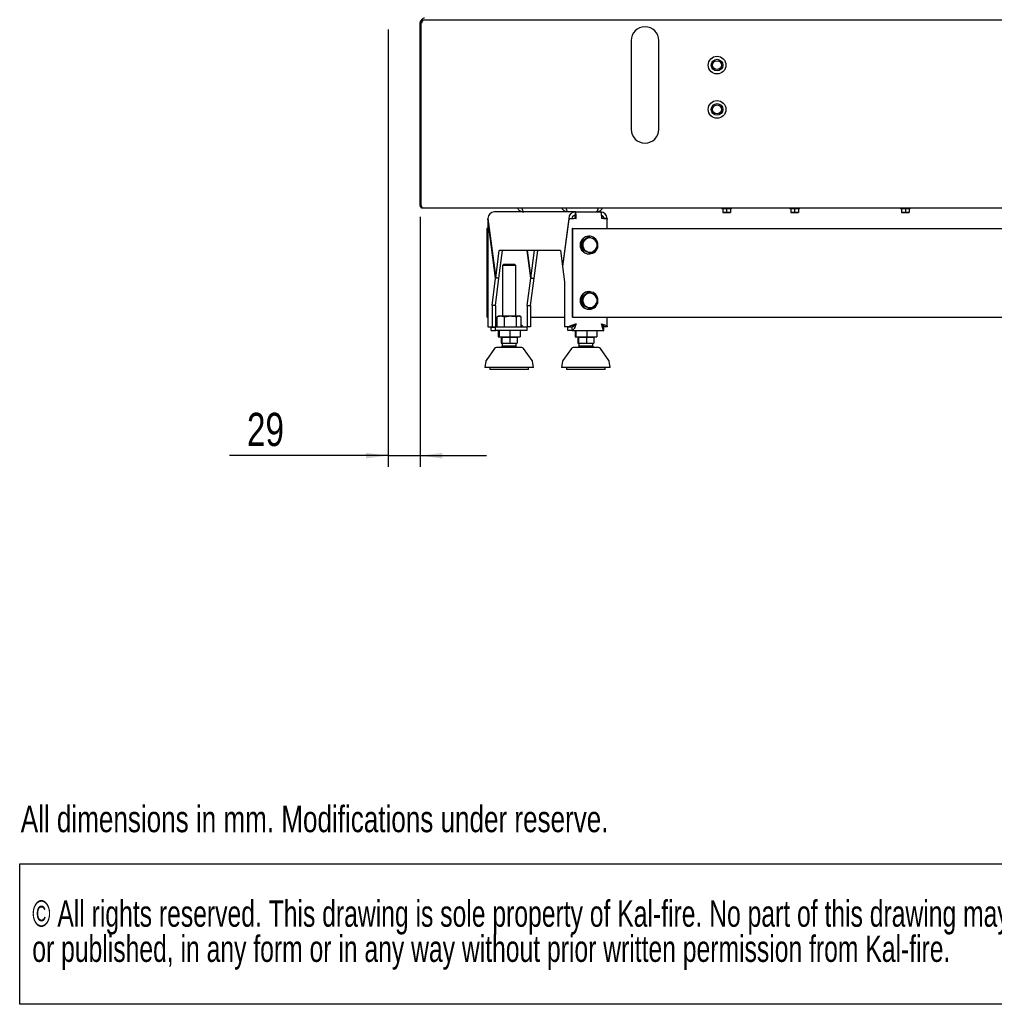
# Paper-space layout 'vooraanzicht' of a CAD drawing. Header units: millimetres. Extents: x 21 to 204, y 7 to 289.
# Tile 1 of 6: x 21 to 109, y 7 to 95. Entities that reach past the tile are written whole.
import ezdxf

# ---------------------------------------------------------------- set-up
doc = ezdxf.new("R2010")
doc.units = ezdxf.units.MM
doc.layers.add('MATEN', color=7, linetype='Continuous')
doc.layers.add('SLD-0', color=179, linetype='Continuous')
doc.styles.add('SLDTEXTSTYLE0', font='TXT', dxfattribs={"width": 0.738397})
doc.styles.add('SLDTEXTSTYLE1', font='TXT', dxfattribs={"width": 0.7})
doc.styles.add('SLDTEXTSTYLE4', font='TXT', dxfattribs={"width": 0.75})
doc.dimstyles.new('SLDDIMSTYLE3', dxfattribs={"dimtxt": 3, "dimasz": 2, "dimexe": 0, "dimexo": 0.0625, "dimgap": 0.75, "dimtad": 1, "dimdec": 0, "dimlfac": 10, "dimrnd": 1e-09, "dimzin": 12, "dimdsep": 46, "dimtxsty": 'SLDTEXTSTYLE4', "dimsah": 1, "dimcen": 0.09, "dimadec": 0, "dimazin": 3, "dimtfac": 1, "dimtmove": 0, "dimatfit": 0, "dimfxl": 0, "dimfrac": 2, "dimtolj": 1, "dimtzin": 12, "dimarcsym": 0})

# ---------------------------------------------------------------- blocks, each defined once
blk = doc.blocks.new('SW_NOTE_2')
at = {"layer": 'MATEN', "color": 0}
for p, q in [((-0.095, -6.317), (-0.095, 6.365)), ((-0.095, 6.365), (174.316, 6.365)), ((174.316, -6.317), (-0.095, -6.317))]:
    blk.add_line(p, q, dxfattribs=at)
at = {"layer": 'MATEN', "color": 0, "char_height": 2.38125, "attachment_point": 1, "style": 'SLDTEXTSTYLE1'}
for s, insert in [('© All rights reserved. This drawing is sole property of Kal-fire. No part of this drawing may be reproduced,', (1.042, 3.07)), ('or published, in any form or in any way without prior written permission from Kal-fire.', (1.042, -0.105))]:
    blk.add_mtext(s, dxfattribs=dict(at, insert=insert))
blk = doc.blocks.new('_D_28')
at = {"layer": 'MATEN'}
for p, q in [((54.405, 94.534), (54.405, 55.058)), ((57.305, 77.634), (57.305, 55.058)), ((54.405, 56.058), (40.083, 56.058)), ((54.405, 56.058), (57.305, 56.058)), ((57.305, 56.058), (63.305, 56.058))]:
    blk.add_line(p, q, dxfattribs=at)
for points in [[(54.405, 56.058), (52.405, 56.308), (52.405, 55.808)], [(57.305, 56.058), (59.305, 55.808), (59.305, 56.308)]]:
    blk.add_solid(points, dxfattribs=at)
at = {"layer": 'MATEN', "insert": (41.67, 59.925), "char_height": 3, "attachment_point": 1, "style": 'SLDTEXTSTYLE4'}
blk.add_mtext('29', dxfattribs=at)

psp = doc.layouts.new('vooraanzicht')

# ---------------------------------------------------------------- linework, layer by layer
at = {"color": 7, "linetype": 'Continuous', "lineweight": 25}
for p, q in [((57.305, 78.634), (57.305, 95.184)), ((57.305, 95.184), (57.405, 95.184)), ((57.405, 78.634), (57.405, 95.184)), ((57.412, 78.634), (57.412, 95.184)), ((57.412, 95.184), (57.476, 95.184)), ((57.43, 95.369), (57.43, 95.385)), ((57.43, 95.184), (57.43, 95.25)), ((57.505, 95.384), (57.438, 95.384)), ((57.505, 95.384), (57.505, 95.284)), ((57.576, 95.384), (57.505, 95.384)), ((154.634, 95.384), (57.576, 95.384)), ((76.355, 93.534), (76.355, 85.534)), ((78.855, 85.534), (78.855, 93.534)), ((57.305, 78.634), (57.405, 78.634)), ((57.505, 78.434), (154.705, 78.434)), ((84.525, 78.434), (84.525, 78.334)), ((85.405, 78.334), (84.525, 78.334)), ((84.615, 78.334), (84.615, 78.024)), ((84.965, 78.334), (84.965, 78.024)), ((85.315, 78.334), (85.315, 78.024)), ((85.405, 78.334), (85.405, 78.434)), ((90.665, 78.434), (90.665, 78.334)), ((91.545, 78.334), (90.665, 78.334)), ((90.755, 78.334), (90.755, 78.024)), ((91.105, 78.334), (91.105, 78.024)), ((91.455, 78.334), (91.455, 78.024)), ((91.545, 78.334), (91.545, 78.434)), ((92.555, 78.408), (92.555, 78.434)), ((92.705, 78.408), (92.555, 78.408)), ((92.705, 78.408), (92.705, 78.434)), ((100.665, 78.434), (100.665, 78.334)), ((101.545, 78.334), (100.665, 78.334)), ((100.755, 78.334), (100.755, 78.024)), ((101.105, 78.334), (101.105, 78.024)), ((101.455, 78.334), (101.455, 78.024)), ((101.545, 78.334), (101.545, 78.434)), ((63.416, 77.458), (63.416, 67.706)), ((64.122, 72.082), (63.421, 77.457)), ((63.423, 77.474), (64.125, 72.099)), ((71.312, 78.074), (64.016, 78.074)), ((70.717, 77.474), (70.154, 73.16)), ((70.717, 77.404), (70.159, 73.125)), ((70.717, 77.474), (71.015, 77.474)), ((71.015, 77.474), (71.011, 77.444)), ((71.28, 77.773), (71.28, 77.466)), ((71.312, 78.074), (73.592, 78.074)), ((71.312, 78.074), (71.312, 77.774)), ((71.312, 77.468), (71.312, 77.468)), ((71.351, 77.474), (71.313, 77.468)), ((71.351, 77.474), (71.39, 77.474)), ((74.187, 77.474), (73.89, 77.474)), ((74.187, 77.474), (74.179, 77.413)), ((74.192, 76.574), (74.192, 77.409)), ((84.79, 78.009), (84.615, 78.024)), ((84.615, 78.009), (84.79, 78.009)), ((84.965, 78.024), (84.79, 78.009)), ((84.79, 78.009), (85.14, 78.009)), ((85.14, 78.009), (84.965, 78.024)), ((85.315, 78.024), (85.14, 78.009)), ((85.14, 78.009), (85.315, 78.009)), ((90.93, 78.009), (90.755, 78.024)), ((90.755, 78.009), (90.93, 78.009)), ((91.105, 78.024), (90.93, 78.009)), ((90.93, 78.009), (91.28, 78.009)), ((91.28, 78.009), (91.105, 78.024)), ((91.455, 78.024), (91.28, 78.009)), ((91.28, 78.009), (91.455, 78.009)), ((100.93, 78.009), (100.755, 78.024)), ((100.755, 78.009), (100.93, 78.009)), ((101.105, 78.024), (100.93, 78.009)), ((100.93, 78.009), (101.28, 78.009)), ((101.28, 78.009), (101.105, 78.024)), ((101.455, 78.024), (101.28, 78.009)), ((101.28, 78.009), (101.455, 78.009)), ((63.31, 76.574), (63.31, 68.574)), ((63.349, 76.574), (63.31, 76.574)), ((63.349, 76.574), (63.349, 68.574)), ((63.349, 76.574), (63.416, 76.574)), ((71.031, 76.574), (71.031, 68.574)), ((71.07, 76.574), (71.031, 76.574)), ((71.07, 76.574), (71.07, 68.574)), ((71.07, 76.574), (74.014, 76.574)), ((74.014, 76.574), (74.035, 76.574)), ((74.035, 76.574), (138.175, 76.574)), ((71.875, 75.361), (72.466, 75.818)), ((71.937, 75.361), (72.24, 75.59)), ((72.466, 75.818), (72.527, 75.818)), ((72.527, 75.818), (72.879, 75.675)), ((72.563, 75.874), (72.542, 75.874)), ((71.875, 75.361), (71.937, 75.361)), ((71.973, 74.617), (71.875, 75.361)), ((73.312, 74.787), (73.024, 74.559)), ((64.125, 72.099), (64.448, 74.574)), ((64.422, 72.099), (64.745, 74.574)), ((69.969, 74.574), (64.448, 74.574)), ((67.295, 72.082), (66.97, 74.574)), ((66.974, 74.574), (67.297, 72.099)), ((67.297, 72.099), (67.62, 74.574)), ((67.595, 72.099), (67.918, 74.574)), ((69.969, 74.574), (70.154, 73.16)), ((71.973, 74.617), (72.034, 74.617)), ((72.66, 74.33), (71.973, 74.617)), ((72.722, 74.33), (72.386, 74.474)), ((72.542, 74.274), (72.563, 74.274)), ((72.66, 74.33), (72.722, 74.33)), ((64.838, 73.324), (64.738, 73.224)), ((64.738, 73.224), (64.738, 68.674)), ((64.839, 73.224), (64.738, 73.224)), ((65.838, 73.324), (64.838, 73.324)), ((65.938, 73.224), (64.839, 73.224)), ((65.938, 73.224), (65.838, 73.324)), ((65.938, 68.674), (65.938, 73.224)), ((70.163, 73.16), (70.154, 73.16)), ((70.159, 73.125), (70.339, 71.746)), ((63.799, 69.607), (64.122, 72.082)), ((64.097, 69.607), (64.42, 72.082)), ((64.42, 72.082), (64.122, 72.082)), ((64.422, 72.099), (64.125, 72.099)), ((64.42, 72.082), (64.417, 72.099)), ((66.972, 69.607), (67.295, 72.082)), ((67.269, 69.607), (67.592, 72.082)), ((67.295, 72.082), (67.592, 72.082)), ((67.297, 72.099), (67.595, 72.099)), ((67.592, 72.082), (67.59, 72.099)), ((70.339, 71.746), (70.339, 67.681)), ((71.875, 70.361), (72.466, 70.818)), ((71.875, 70.361), (71.937, 70.361)), ((71.973, 69.617), (71.875, 70.361)), ((71.937, 70.361), (72.24, 70.59)), ((72.466, 70.818), (72.527, 70.818)), ((72.527, 70.818), (72.879, 70.675)), ((72.563, 70.874), (72.542, 70.874)), ((63.799, 69.607), (63.799, 67.681)), ((64.097, 69.607), (63.799, 69.607)), ((64.097, 69.607), (64.097, 67.681)), ((66.972, 69.607), (66.972, 67.681)), ((66.972, 69.607), (67.269, 69.607)), ((67.269, 69.607), (67.269, 67.681)), ((71.973, 69.617), (72.034, 69.617)), ((72.66, 69.33), (71.973, 69.617)), ((72.722, 69.33), (72.386, 69.474)), ((73.312, 69.787), (73.024, 69.559)), ((63.349, 68.574), (63.31, 68.574)), ((63.349, 68.574), (63.416, 68.574)), ((64.31, 68.625), (64.251, 68.589)), ((64.251, 67.674), (64.251, 68.589)), ((64.388, 68.674), (64.309, 68.628)), ((64.388, 68.674), (64.585, 68.674)), ((64.585, 68.674), (65.462, 68.674)), ((64.919, 67.674), (64.919, 68.589)), ((65.462, 68.674), (66.216, 68.674)), ((66.006, 67.674), (66.006, 68.589)), ((66.216, 68.674), (66.288, 68.674)), ((66.368, 68.628), (66.288, 68.674)), ((66.426, 67.674), (66.426, 68.589)), ((67.269, 68.574), (70.339, 68.574)), ((71.07, 68.574), (71.031, 68.574)), ((71.07, 68.574), (74.014, 68.574)), ((72.542, 69.274), (72.563, 69.274)), ((72.66, 69.33), (72.722, 69.33)), ((74.014, 68.574), (74.035, 68.574)), ((74.035, 68.574), (138.175, 68.574)), ((74.192, 67.706), (74.192, 68.574)), ((63.417, 67.706), (63.421, 67.681)), ((63.421, 67.681), (63.799, 67.681)), ((63.725, 67.674), (63.743, 67.681)), ((63.725, 67.374), (63.725, 67.674)), ((63.725, 67.674), (64.104, 67.674)), ((63.799, 67.681), (64.097, 67.681)), ((64.104, 67.374), (64.104, 67.674)), ((66.965, 67.674), (64.104, 67.674)), ((66.593, 67.681), (66.972, 67.681)), ((66.965, 67.374), (66.965, 67.674)), ((67.269, 67.681), (66.972, 67.681)), ((70.717, 67.681), (70.339, 67.681)), ((70.639, 67.374), (70.639, 67.674)), ((70.701, 67.674), (70.639, 67.674)), ((70.717, 67.681), (71.015, 67.681)), ((71.022, 67.374), (71.022, 67.674)), ((71.182, 67.752), (71.182, 67.865)), ((73.89, 67.681), (73.865, 67.681)), ((73.883, 67.374), (73.883, 67.674)), ((74.187, 67.681), (73.89, 67.681)), ((63.725, 67.374), (64.104, 67.374)), ((66.965, 67.374), (64.104, 67.374)), ((64.355, 67.374), (64.355, 66.774)), ((64.355, 66.774), (64.426, 66.774)), ((64.426, 67.374), (64.426, 66.774)), ((64.426, 66.774), (65.41, 66.774)), ((64.613, 66.724), (64.613, 66.224)), ((64.666, 66.724), (64.613, 66.724)), ((64.666, 66.724), (64.666, 66.224)), ((65.391, 66.724), (64.666, 66.724)), ((64.738, 66.774), (64.738, 66.724)), ((65.391, 66.724), (65.391, 66.224)), ((66.063, 66.724), (65.391, 66.724)), ((65.41, 67.374), (65.41, 66.774)), ((65.41, 66.774), (66.322, 66.774)), ((65.938, 66.724), (65.938, 66.774)), ((66.063, 66.724), (66.063, 66.224)), ((66.322, 67.374), (66.322, 66.774)), ((71.022, 67.374), (70.639, 67.374)), ((71.022, 67.374), (73.883, 67.374)), ((71.286, 67.374), (71.286, 66.774)), ((71.286, 66.774), (71.357, 66.774)), ((71.357, 67.374), (71.357, 66.774)), ((71.357, 66.774), (72.341, 66.774)), ((71.544, 66.724), (71.544, 66.224)), ((71.597, 66.724), (71.544, 66.724)), ((71.597, 66.724), (71.597, 66.224)), ((72.322, 66.724), (71.597, 66.724)), ((71.669, 66.774), (71.669, 66.724)), ((72.322, 66.724), (72.322, 66.224)), ((72.994, 66.724), (72.322, 66.724)), ((72.341, 67.374), (72.341, 66.774)), ((72.341, 66.774), (73.253, 66.774)), ((72.869, 66.724), (72.869, 66.774)), ((72.994, 66.724), (72.994, 66.224)), ((73.253, 67.374), (73.253, 66.774)), ((64.613, 66.224), (64.666, 66.224)), ((64.666, 66.224), (65.391, 66.224)), ((64.713, 66.224), (64.713, 65.931)), ((64.819, 65.931), (64.713, 65.931)), ((65.963, 65.931), (64.819, 65.931)), ((65.391, 66.224), (66.063, 66.224)), ((65.963, 65.931), (65.963, 66.224)), ((71.544, 66.224), (71.597, 66.224)), ((71.597, 66.224), (72.322, 66.224)), ((71.644, 66.224), (71.644, 65.931)), ((71.75, 65.931), (71.644, 65.931)), ((72.894, 65.931), (71.75, 65.931)), ((72.322, 66.224), (72.994, 66.224)), ((72.894, 65.931), (72.894, 66.224)), ((64.029, 65.74), (63.265, 64.662)), ((67.412, 64.662), (66.648, 65.74)), ((70.96, 65.74), (70.196, 64.662)), ((74.343, 64.662), (73.579, 65.74)), ((63.231, 64.579), (63.138, 64.024)), ((67.538, 64.024), (63.138, 64.024)), ((63.588, 64.024), (63.588, 63.824)), ((67.088, 63.824), (67.088, 64.024)), ((67.538, 64.024), (67.446, 64.579)), ((70.162, 64.579), (70.069, 64.024)), ((74.469, 64.024), (70.069, 64.024)), ((70.519, 64.024), (70.519, 63.824)), ((74.019, 63.824), (74.019, 64.024)), ((74.469, 64.024), (74.377, 64.579)), ((63.883, 63.824), (63.588, 63.824)), ((67.088, 63.824), (63.883, 63.824)), ((70.814, 63.824), (70.519, 63.824)), ((74.019, 63.824), (70.814, 63.824))]:
    psp.add_line(p, q, dxfattribs=at)
at = {"color": 7, "linetype": 'Continuous', "lineweight": 25, "flags": 128}
for points in [[(71.39, 77.474), (71.389, 77.591), (71.384, 77.704), (71.377, 77.808), (71.367, 77.899), (71.355, 77.973), (71.342, 78.029), (71.327, 78.063), (71.312, 78.074)], [(73.592, 78.074), (73.608, 78.063), (73.622, 78.029), (73.636, 77.973), (73.648, 77.899), (73.657, 77.808), (73.665, 77.704), (73.669, 77.591), (73.671, 77.474)], [(73.315, 74.819), (73.338, 74.902), (73.356, 75.074)], [(73.315, 69.819), (73.338, 69.902), (73.356, 70.074)]]:
    psp.add_lwpolyline(points, dxfattribs=at)
at = {"color": 7, "linetype": 'Continuous', "lineweight": 25}
for centre, radius in [((84.105, 91.324), 0.8), ((84.105, 91.324), 0.525), ((84.105, 91.324), 0.4), ((84.105, 87.324), 0.8), ((84.105, 87.324), 0.525), ((84.105, 87.324), 0.4)]:
    psp.add_circle(centre, radius, dxfattribs=at)
for centre, radius, start, end in [((57.438, 95.409), 0.025, 133.60282, 270), ((57.813, 95.015), 0.569, 100.76008, 133.60282), ((77.605, 93.534), 1.25, 0, 180), ((77.605, 85.534), 1.25, 180, 0), ((71.315, 77.477), 0.597, 90.2472, 180.24508), ((71.313, 77.476), 0.299, 90.2472, 180.24508), ((70.747, 77.548), 0.608, 353.0407, 21.83242), ((73.59, 77.477), 0.597, 359.75492, 89.7528), ((73.59, 77.475), 0.299, 359.79528, 76.42722), ((72.547, 75.074), 0.8, 90.37435, 269.62565), ((72.559, 75.072), 0.797, 0.13409, 336.29564), ((72.64, 75.075), 0.653, 127.84365, 187.50339), ((72.632, 75.084), 0.64, 67.3309, 127.79704), ((72.627, 75.076), 0.649, 7.32557, 67.19946), ((72.637, 75.072), 0.649, 187.32557, 247.19946), ((72.624, 75.074), 0.653, 307.84365, 7.50339), ((72.632, 75.064), 0.64, 247.3309, 307.79704), ((72.547, 70.074), 0.8, 90.37435, 269.62565), ((72.559, 70.072), 0.797, 0.13409, 336.29564), ((72.64, 70.075), 0.653, 127.84365, 187.50339), ((72.632, 70.084), 0.64, 67.3309, 127.79704), ((72.627, 70.076), 0.649, 7.32557, 67.19946), ((72.637, 70.072), 0.649, 187.32557, 247.19946), ((72.632, 70.064), 0.64, 247.3309, 307.79704), ((72.624, 70.074), 0.653, 307.84365, 7.50339), ((64.192, 65.624), 0.2, 90, 144.68879), ((66.485, 65.624), 0.2, 35.31121, 90), ((71.123, 65.624), 0.2, 90, 144.68879), ((73.416, 65.624), 0.2, 35.31121, 90), ((63.428, 64.546), 0.2, 144.68879, 170.53768), ((67.249, 64.546), 0.2, 9.46232, 35.31121), ((70.359, 64.546), 0.2, 144.68879, 170.53768), ((74.18, 64.546), 0.2, 9.46232, 35.31121)]:
    psp.add_arc(centre, radius, start, end, dxfattribs=at)
psp.add_ellipse((64.016, 77.474), major_axis=(0, 0.6), ratio=0.987599, start_param=0, end_param=1.570796, dxfattribs=at)
for points, knots in [([(57.505, 95.384), (57.481, 95.382), (57.434, 95.377), (57.372, 95.339), (57.327, 95.284), (57.307, 95.228), (57.305, 95.195), (57.305, 95.184)], [0, 0, 0, 0, 0.225341, 0.450723, 0.676104, 0.901486, 1, 1, 1, 1]), ([(57.505, 95.284), (57.491, 95.282), (57.463, 95.279), (57.429, 95.253), (57.409, 95.22), (57.406, 95.196), (57.405, 95.184)], [0, 0, 0, 0, 0.274281, 0.52925, 0.784165, 1, 1, 1, 1]), ([(57.476, 95.184), (57.483, 95.208), (57.498, 95.255), (57.521, 95.317), (57.543, 95.362), (57.562, 95.382), (57.572, 95.384), (57.576, 95.384)], [0, 0, 0, 0, 0.225341, 0.450723, 0.676104, 0.901486, 1, 1, 1, 1]), ([(57.305, 78.634), (57.307, 78.611), (57.312, 78.564), (57.35, 78.502), (57.404, 78.457), (57.46, 78.436), (57.494, 78.435), (57.505, 78.434)], [0, 0, 0, 0, 0.223918, 0.447868, 0.671819, 0.895769, 1, 1, 1, 1]), ([(57.405, 78.634), (57.407, 78.619), (57.409, 78.594), (57.426, 78.575), (57.432, 78.568)], [0, 0, 0, 0, 0.594617, 1, 1, 1, 1]), ([(66.08, 78.434), (66.1, 78.396), (66.156, 78.286), (66.325, 78.157), (66.517, 78.083), (66.639, 78.076), (66.68, 78.074)], [0, 0, 0, 0, 0.172947, 0.503776, 0.834605, 1, 1, 1, 1]), ([(66.68, 78.074), (66.656, 78.085), (66.607, 78.107), (66.541, 78.246), (66.5, 78.38), (66.484, 78.434)], [0, 0, 0, 0, 0.372798, 0.745596, 1, 1, 1, 1]), ([(70.081, 78.434), (70.113, 78.38), (70.19, 78.246), (70.407, 78.107), (70.589, 78.085), (70.68, 78.074)], [0, 0, 0, 0, 0.254404, 0.627202, 1, 1, 1, 1]), ([(70.68, 78.074), (70.658, 78.082), (70.615, 78.099), (70.55, 78.231), (70.505, 78.351), (70.483, 78.431), (70.482, 78.434)], [0, 0, 0, 0, 0.3286439, 0.6573148, 0.9859859, 1, 1, 1, 1]), ([(73.377, 78.434), (73.365, 78.396), (73.332, 78.286), (73.278, 78.157), (73.223, 78.083), (73.191, 78.076), (73.18, 78.074)], [0, 0, 0, 0, 0.172947, 0.503776, 0.834605, 1, 1, 1, 1]), ([(73.18, 78.074), (73.271, 78.085), (73.453, 78.107), (73.67, 78.246), (73.747, 78.38), (73.779, 78.434)], [0, 0, 0, 0, 0.3727979, 0.7455958, 1, 1, 1, 1]), ([(74.182, 77.409), (74.182, 77.413), (74.182, 77.423), (74.078, 77.439), (73.901, 77.457), (73.747, 77.468), (73.671, 77.474)], [0, 0, 0, 0, 0.182031, 0.454688, 0.727344, 1, 1, 1, 1]), ([(72.24, 75.59), (72.247, 75.595), (72.346, 75.672), (72.44, 75.748), (72.527, 75.818)], [0, 0, 0, 0, 0.070215, 1, 1, 1, 1]), ([(72.879, 75.675), (72.887, 75.671), (73.003, 75.623), (73.113, 75.575), (73.215, 75.531)], [0, 0, 0, 0, 0.070215, 1, 1, 1, 1]), ([(71.993, 74.989), (71.979, 75.092), (71.961, 75.218), (71.941, 75.339), (71.937, 75.361)], [0, 0, 0, 0, 0.813477, 1, 1, 1, 1]), ([(72.034, 74.617), (72.025, 74.714), (72.013, 74.837), (71.997, 74.963), (71.993, 74.989)], [0, 0, 0, 0, 0.78732, 1, 1, 1, 1]), ([(73.215, 75.531), (73.219, 75.509), (73.239, 75.387), (73.257, 75.262), (73.271, 75.159)], [0, 0, 0, 0, 0.186523, 1, 1, 1, 1]), ([(73.271, 75.159), (73.274, 75.132), (73.291, 75.006), (73.303, 74.884), (73.312, 74.787)], [0, 0, 0, 0, 0.2126804, 1, 1, 1, 1]), ([(72.386, 74.474), (72.377, 74.477), (72.261, 74.526), (72.144, 74.573), (72.034, 74.617)], [0, 0, 0, 0, 0.070215, 1, 1, 1, 1]), ([(73.024, 74.559), (73.017, 74.553), (72.918, 74.476), (72.816, 74.4), (72.722, 74.33)], [0, 0, 0, 0, 0.070215, 1, 1, 1, 1]), ([(71.993, 69.989), (71.979, 70.092), (71.961, 70.218), (71.941, 70.339), (71.937, 70.361)], [0, 0, 0, 0, 0.8134766, 1, 1, 1, 1]), ([(72.24, 70.59), (72.247, 70.595), (72.346, 70.672), (72.44, 70.748), (72.527, 70.818)], [0, 0, 0, 0, 0.070215, 1, 1, 1, 1]), ([(72.879, 70.675), (72.887, 70.671), (73.003, 70.623), (73.113, 70.575), (73.215, 70.531)], [0, 0, 0, 0, 0.070215, 1, 1, 1, 1]), ([(73.215, 70.531), (73.219, 70.509), (73.239, 70.387), (73.257, 70.262), (73.271, 70.159)], [0, 0, 0, 0, 0.186523, 1, 1, 1, 1]), ([(72.034, 69.617), (72.025, 69.714), (72.013, 69.837), (71.997, 69.963), (71.993, 69.989)], [0, 0, 0, 0, 0.78732, 1, 1, 1, 1]), ([(72.386, 69.474), (72.377, 69.477), (72.261, 69.526), (72.144, 69.573), (72.034, 69.617)], [0, 0, 0, 0, 0.070215, 1, 1, 1, 1]), ([(73.024, 69.559), (73.017, 69.553), (72.918, 69.476), (72.816, 69.4), (72.722, 69.33)], [0, 0, 0, 0, 0.070215, 1, 1, 1, 1]), ([(73.271, 70.159), (73.274, 70.132), (73.291, 70.006), (73.303, 69.884), (73.312, 69.787)], [0, 0, 0, 0, 0.2126804, 1, 1, 1, 1]), ([(64.251, 68.589), (64.305, 68.613), (64.415, 68.661), (64.528, 68.67), (64.585, 68.674)], [0, 0, 0, 0, 0.495458, 1, 1, 1, 1]), ([(64.585, 68.674), (64.593, 68.674), (64.653, 68.673), (64.766, 68.655), (64.867, 68.611), (64.919, 68.589)], [0, 0, 0, 0, 0.070092, 0.530785, 1, 1, 1, 1]), ([(64.919, 68.589), (65.05, 68.623), (65.229, 68.668), (65.413, 68.673), (65.462, 68.674)], [0, 0, 0, 0, 0.733783, 1, 1, 1, 1]), ([(65.462, 68.674), (65.6, 68.665), (65.784, 68.652), (65.961, 68.602), (66.006, 68.589)], [0, 0, 0, 0, 0.74549, 1, 1, 1, 1]), ([(66.006, 68.589), (66.04, 68.613), (66.109, 68.661), (66.18, 68.67), (66.216, 68.674)], [0, 0, 0, 0, 0.495458, 1, 1, 1, 1]), ([(66.216, 68.674), (66.221, 68.674), (66.259, 68.673), (66.33, 68.655), (66.394, 68.611), (66.426, 68.589)], [0, 0, 0, 0, 0.070092, 0.530785, 1, 1, 1, 1]), ([(66.593, 67.681), (66.582, 67.708), (66.56, 67.76), (66.491, 67.821), (66.44, 67.855), (66.426, 67.865)], [0, 0, 0, 0, 0.441859, 0.846881, 1, 1, 1, 1]), ([(66.426, 67.752), (66.45, 67.731), (66.502, 67.685), (66.557, 67.678), (66.586, 67.674)], [0, 0, 0, 0, 0.460018, 1, 1, 1, 1]), ([(70.717, 67.681), (70.734, 67.703), (70.766, 67.747), (70.903, 67.813), (71.084, 67.879), (71.257, 67.933), (71.359, 67.964), (71.39, 67.974)], [0, 0, 0, 0, 0.224856, 0.44975, 0.674643, 0.899537, 1, 1, 1, 1]), ([(71.015, 67.681), (71.026, 67.708), (71.047, 67.76), (71.137, 67.836), (71.228, 67.897), (71.286, 67.933), (71.304, 67.945)], [0, 0, 0, 0, 0.307112, 0.588621, 0.870063, 1, 1, 1, 1]), ([(73.671, 67.974), (73.74, 67.952), (73.878, 67.908), (74.048, 67.842), (74.161, 67.777), (74.198, 67.723), (74.19, 67.691), (74.187, 67.681)], [0, 0, 0, 0, 0.224856, 0.44975, 0.674644, 0.899538, 1, 1, 1, 1]), ([(73.68, 67.942), (73.705, 67.926), (73.769, 67.885), (73.844, 67.819), (73.889, 67.756), (73.888, 67.719), (73.888, 67.706)], [0, 0, 0, 0, 0.205787, 0.519881, 0.8339, 1, 1, 1, 1]), ([(73.883, 67.674), (73.864, 67.679), (73.825, 67.688), (73.768, 67.754), (73.726, 67.82), (73.706, 67.852)], [0, 0, 0, 0, 0.342418, 0.684837, 1, 1, 1, 1]), ([(65.975, 65.824), (65.915, 65.824), (65.791, 65.824), (65.578, 65.824), (65.348, 65.824), (65.113, 65.824), (64.887, 65.824), (64.685, 65.824), (64.515, 65.824), (64.379, 65.824), (64.278, 65.824), (64.207, 65.824), (64.197, 65.824), (64.192, 65.824)], [0, 0, 0, 0, 0.085133, 0.175365, 0.269348, 0.365326, 0.461304, 0.555287, 0.645519, 0.730652, 0.815785, 0.906017, 1, 1, 1, 1]), ([(64.722, 65.937), (64.718, 65.934), (64.674, 65.905), (64.638, 65.865), (64.606, 65.828)], [0, 0, 0, 0, 0.0951688, 1, 1, 1, 1]), ([(66.071, 65.827), (66.05, 65.851), (66.015, 65.891), (65.972, 65.922), (65.955, 65.934)], [0, 0, 0, 0, 0.600872, 1, 1, 1, 1]), ([(66.484, 65.824), (66.48, 65.824), (66.472, 65.824), (66.401, 65.824), (66.289, 65.824), (66.147, 65.824), (66.031, 65.824), (65.975, 65.824)], [0, 0, 0, 0, 0.20019, 0.410315, 0.616073, 0.813619, 1, 1, 1, 1]), ([(72.906, 65.824), (72.846, 65.824), (72.722, 65.824), (72.509, 65.824), (72.279, 65.824), (72.044, 65.824), (71.818, 65.824), (71.615, 65.824), (71.446, 65.824), (71.31, 65.824), (71.209, 65.824), (71.138, 65.824), (71.128, 65.824), (71.123, 65.824)], [0, 0, 0, 0, 0.085133, 0.175365, 0.269348, 0.365326, 0.461304, 0.555287, 0.645519, 0.730652, 0.815785, 0.906017, 1, 1, 1, 1]), ([(71.653, 65.937), (71.649, 65.934), (71.605, 65.905), (71.569, 65.865), (71.536, 65.828)], [0, 0, 0, 0, 0.095169, 1, 1, 1, 1]), ([(73.001, 65.827), (72.981, 65.851), (72.946, 65.891), (72.903, 65.922), (72.886, 65.934)], [0, 0, 0, 0, 0.600872, 1, 1, 1, 1]), ([(73.415, 65.824), (73.411, 65.824), (73.403, 65.824), (73.332, 65.824), (73.22, 65.824), (73.078, 65.824), (72.962, 65.824), (72.906, 65.824)], [0, 0, 0, 0, 0.20019, 0.410315, 0.616073, 0.813619, 1, 1, 1, 1])]:
    psp.add_open_spline(points, degree=3, knots=knots, dxfattribs=at)
for points in [[(57.505, 78.434), (57.497, 78.437), (57.482, 78.443), (57.459, 78.49), (57.435, 78.556), (57.42, 78.608), (57.412, 78.634)], [(71.39, 77.474), (71.311, 77.468), (71.153, 77.457), (70.938, 77.439), (70.775, 77.421), (70.736, 77.409), (70.717, 77.404)], [(71.39, 67.974), (71.365, 67.896), (71.314, 67.738), (71.223, 67.54), (71.125, 67.401), (71.056, 67.383), (71.022, 67.374)], [(71.351, 67.974), (71.326, 67.935), (71.277, 67.856), (71.195, 67.757), (71.11, 67.688), (71.051, 67.679), (71.022, 67.674)], [(73.883, 67.374), (73.869, 67.383), (73.841, 67.401), (73.794, 67.54), (73.74, 67.738), (73.694, 67.896), (73.671, 67.974)]]:
    psp.add_open_spline(points, degree=3, dxfattribs=at)

# ---------------------------------------------------------------- block references
at = {"layer": 'MATEN'}
psp.add_blockref('SW_NOTE_2', (21.251, 12.826), dxfattribs=at)

# ---------------------------------------------------------------- texts
at = {"layer": 'SLD-0', "color": 179, "insert": (21.251, 24.434), "char_height": 2.38125, "attachment_point": 1, "style": 'SLDTEXTSTYLE0'}
psp.add_mtext('All dimensions in mm. Modifications under reserve.', dxfattribs=at)

# ---------------------------------------------------------------- dimensions: what is measured, and where the dimension line sits
at = {"layer": 'MATEN'}
dim = psp.add_linear_dim(base=(57.305, 56.058), p1=(54.405, 95.534), p2=(57.305, 78.634), dimstyle='SLDDIMSTYLE3', dxfattribs=at)
dim.commit()
dim.dimension.update_dxf_attribs({"geometry": '_D_28', "text_midpoint": (43.88, 56.058), "dimtype": 160})

doc.saveas('drawing.dxf')
